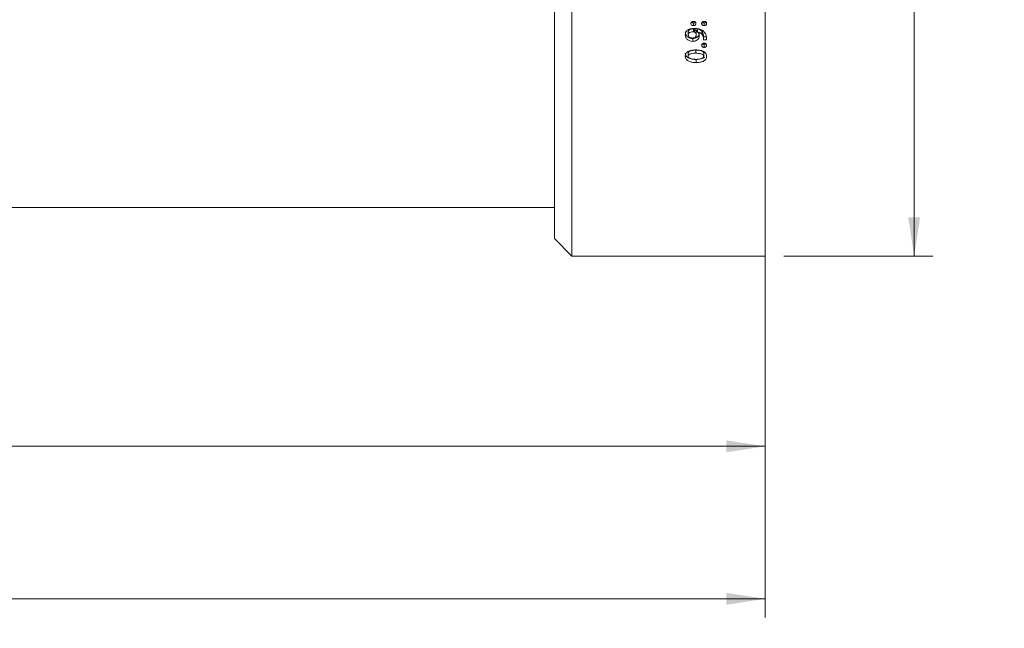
# Model space of a CAD drawing. Header units: millimetres. Extents: x 0 to 1118, y 0 to 864.
# Tile 29 of 78: x 228 to 312, y 529 to 581. Entities that reach past the tile are written whole.
import ezdxf

# ---------------------------------------------------------------- set-up
doc = ezdxf.new("R2010")
doc.units = ezdxf.units.MM
doc.styles.add('SLDTEXTSTYLE3', font='TXT', dxfattribs={"width": 0.605})
doc.dimstyles.new('SLDDIMSTYLE1', dxfattribs={"dimtxt": 3.175, "dimasz": 3.302, "dimexe": 0, "dimexo": 0.0625, "dimgap": 0.79375, "dimtad": 0, "dimtih": 1, "dimtoh": 1, "dimdec": 1, "dimlfac": 2, "dimrnd": 1e-09, "dimzin": 12, "dimdsep": 46, "dimtxsty": 'SLDTEXTSTYLE3', "dimsah": 1, "dimcen": 0.09, "dimadec": 0, "dimazin": 3, "dimtfac": 1, "dimtofl": 0, "dimtmove": 0, "dimatfit": 3, "dimfxl": 1, "dimfrac": 2, "dimtolj": 1, "dimtzin": 12, "dimarcsym": 0})

# ---------------------------------------------------------------- blocks, each defined once
blk = doc.blocks.new('_D_24')
at = {"color": 7, "linetype": 'Continuous', "lineweight": 0}
for p, q in [((293.395, 633.142), (306.095, 633.142)), ((304.495, 633.142), (304.495, 599.568)), ((304.495, 560.892), (304.495, 594.467)), ((293.395, 560.892), (306.095, 560.892))]:
    blk.add_line(p, q, dxfattribs=at)
for points in [[(304.495, 633.142), (303.987, 629.84), (305.003, 629.84)], [(304.495, 560.892), (305.003, 564.194), (303.987, 564.194)]]:
    blk.add_solid(points, dxfattribs=at)
at = {"color": 7, "linetype": 'Continuous', "lineweight": 0, "char_height": 3.175, "attachment_point": 1, "style": 'SLDTEXTSTYLE3'}
for s, insert in [('%%c', (296.723, 598.56)), ('144.5', (301.353, 598.569))]:
    blk.add_mtext(s, dxfattribs=dict(at, insert=insert))
blk = doc.blocks.new('_D_25')
at = {"color": 7, "linetype": 'Continuous', "lineweight": 0}
for p, q in [((149.969, 562.917), (149.969, 543.098)), ((291.795, 562.917), (291.795, 543.098)), ((149.969, 544.698), (215.425, 544.698)), ((291.795, 544.698), (226.339, 544.698))]:
    blk.add_line(p, q, dxfattribs=at)
for points in [[(149.969, 544.698), (153.271, 544.19), (153.271, 545.206)], [(291.795, 544.698), (288.493, 545.206), (288.493, 544.19)]]:
    blk.add_solid(points, dxfattribs=at)
at = {"color": 7, "linetype": 'Continuous', "lineweight": 0, "insert": (215.425, 546.355), "char_height": 3.175, "attachment_point": 1, "style": 'SLDTEXTSTYLE3'}
blk.add_mtext('283.7', dxfattribs=at)
blk = doc.blocks.new('_D_26')
at = {"color": 7, "linetype": 'Continuous', "lineweight": 0}
for p, q in [((63.045, 577.917), (63.045, 530.117)), ((291.795, 562.917), (291.795, 530.117)), ((63.045, 531.717), (171.963, 531.717)), ((291.795, 531.717), (182.877, 531.717))]:
    blk.add_line(p, q, dxfattribs=at)
for points in [[(63.045, 531.717), (66.347, 531.209), (66.347, 532.225)], [(291.795, 531.717), (288.493, 532.225), (288.493, 531.209)]]:
    blk.add_solid(points, dxfattribs=at)
at = {"color": 7, "linetype": 'Continuous', "lineweight": 0, "insert": (171.963, 533.374), "char_height": 3.175, "attachment_point": 1, "style": 'SLDTEXTSTYLE3'}
blk.add_mtext('457.5', dxfattribs=at)

msp = doc.modelspace()

# ---------------------------------------------------------------- linework, layer by layer
at = {"color": 7, "linetype": 'Continuous', "lineweight": 15}
for p, q in [((275.345, 633.1424), (275.345, 560.8924)), ((291.795, 633.1424), (291.795, 560.8924)), ((273.845, 562.3924), (273.845, 631.6424)), ((285.691, 580.7365), (285.691, 580.508)), ((286.606, 580.508), (286.606, 580.7365)), ((285.2427, 579.7147), (285.2427, 579.9541)), ((285.691, 579.9902), (285.691, 580.2259)), ((285.7871, 579.9731), (285.7871, 580.209)), ((285.9345, 579.7145), (285.9345, 579.954)), ((286.0226, 580.2211), (286.025, 580.2262)), ((286.0226, 580.2211), (286.0226, 579.9853)), ((286.0226, 579.9853), (286.025, 579.9906)), ((286.025, 580.2262), (286.025, 579.9906)), ((286.4122, 580.0242), (286.4122, 579.7857)), ((286.5448, 579.705), (286.5504, 579.5474)), ((286.5504, 579.5474), (286.8165, 579.5477)), ((286.5531, 579.3537), (286.5531, 579.5982)), ((285.6283, 579.4138), (285.6283, 579.1668)), ((286.5448, 579.462), (286.5504, 579.3022)), ((286.5504, 579.3022), (286.8165, 579.3025)), ((286.6048, 578.6609), (286.6048, 578.915)), ((286.8165, 579.3025), (286.8113, 579.4766)), ((285.2435, 577.9006), (285.2435, 578.1652)), ((285.9003, 578.1599), (285.9003, 578.4209)), ((286.5678, 577.9005), (286.5678, 578.1651)), ((285.911, 577.6363), (285.911, 577.3643)), ((225.095, 565.0174), (273.845, 565.0174)), ((273.845, 562.3924), (275.345, 560.8924)), ((275.345, 560.8924), (291.795, 560.8924))]:
    msp.add_line(p, q, dxfattribs=at)
at = {"color": 9, "linetype": 'Continuous', "lineweight": 0}
msp.add_line((286.5448, 579.705), (286.5448, 579.462), dxfattribs=at)
at = {"color": 7, "linetype": 'Continuous', "lineweight": 15}
for points, knots in [([(285.691, 580.8682), (285.6635, 580.8658), (285.6086, 580.8611), (285.547, 580.8291), (285.51, 580.7928), (285.4821, 580.7497), (285.4781, 580.7127), (285.4754, 580.688)], [0, 0, 0, 0, 0.2502415, 0.499686, 0.62585, 0.750333, 1, 1, 1, 1]), ([(285.4754, 580.688), (285.4782, 580.6633), (285.4824, 580.6263), (285.5101, 580.5833), (285.5376, 580.5559), (285.5713, 580.534), (285.6091, 580.5189), (285.6498, 580.5101), (285.6773, 580.5087), (285.691, 580.508)], [0, 0, 0, 0, 0.2492109, 0.3733359, 0.4994084, 0.6222793, 0.7495975, 0.8747298, 1, 1, 1, 1]), ([(285.5212, 580.8018), (285.5268, 580.7958), (285.5412, 580.7807), (285.5715, 580.7623), (285.6091, 580.7472), (285.6498, 580.7386), (285.6773, 580.7372), (285.691, 580.7365)], [0, 0, 0, 0, 0.13762849, 0.34883662, 0.56795863, 0.78378865, 1, 1, 1, 1]), ([(285.9039, 580.688), (285.9014, 580.7126), (285.8975, 580.7495), (285.8707, 580.7929), (285.8436, 580.8206), (285.8103, 580.8426), (285.7726, 580.8577), (285.7322, 580.8663), (285.7048, 580.8675), (285.691, 580.8682)], [0, 0, 0, 0, 0.2491996, 0.3743507, 0.4993033, 0.623212, 0.7495082, 0.8746849, 1, 1, 1, 1]), ([(285.691, 580.7365), (285.7185, 580.7387), (285.7596, 580.7421), (285.8098, 580.7621), (285.8396, 580.7809), (285.854, 580.7962), (285.8597, 580.8022)], [0, 0, 0, 0, 0.4307983, 0.6464609, 0.8614319, 1, 1, 1, 1]), ([(285.691, 580.508), (285.7184, 580.5103), (285.7596, 580.5137), (285.8101, 580.5338), (285.8429, 580.5561), (285.8707, 580.5834), (285.89, 580.616), (285.9019, 580.6513), (285.9035, 580.6758), (285.9043, 580.688)], [0, 0, 0, 0, 0.2494461, 0.374565, 0.4996127, 0.6246762, 0.7497202, 0.874773, 1, 1, 1, 1]), ([(286.606, 580.8682), (286.5784, 580.8658), (286.5233, 580.8611), (286.4613, 580.8297), (286.4242, 580.7933), (286.4042, 580.7607), (286.3925, 580.725), (286.3908, 580.7003), (286.3899, 580.688)], [0, 0, 0, 0, 0.2497827, 0.5002613, 0.6243509, 0.7480726, 0.8746289, 1, 1, 1, 1]), ([(286.3899, 580.688), (286.3929, 580.6633), (286.3974, 580.6264), (286.425, 580.5833), (286.4526, 580.5559), (286.4863, 580.5341), (286.5241, 580.5189), (286.5647, 580.5101), (286.5922, 580.5087), (286.606, 580.508)], [0, 0, 0, 0, 0.249186, 0.3738463, 0.4992682, 0.6230298, 0.7495118, 0.8746872, 1, 1, 1, 1]), ([(286.4355, 580.8023), (286.4414, 580.7962), (286.465, 580.7716), (286.5113, 580.7501), (286.5646, 580.7386), (286.5922, 580.7372), (286.606, 580.7365)], [0, 0, 0, 0, 0.1411174, 0.568596, 0.784108, 1, 1, 1, 1]), ([(286.8188, 580.688), (286.8161, 580.7126), (286.812, 580.7494), (286.7855, 580.7926), (286.7585, 580.8201), (286.7253, 580.8419), (286.6751, 580.8629), (286.6336, 580.8661), (286.606, 580.8682)], [0, 0, 0, 0, 0.250394, 0.3738876, 0.497674, 0.6232437, 0.748357, 1, 1, 1, 1]), ([(286.606, 580.7365), (286.6331, 580.7389), (286.6874, 580.7437), (286.7453, 580.772), (286.7683, 580.7964), (286.7739, 580.8023)], [0, 0, 0, 0, 0.4322297, 0.8619871, 1, 1, 1, 1]), ([(286.606, 580.508), (286.6333, 580.5103), (286.6744, 580.5139), (286.7245, 580.5343), (286.7577, 580.5564), (286.785, 580.5839), (286.8119, 580.6269), (286.816, 580.6635), (286.8188, 580.688)], [0, 0, 0, 0, 0.24963002, 0.37487127, 0.50003776, 0.62719048, 0.75036888, 1, 1, 1, 1]), ([(285.7514, 580.2795), (285.659, 580.2749), (285.4745, 580.2657), (285.2575, 580.1811), (285.1185, 580.073), (285.0172, 579.9335), (285.0026, 579.8108), (284.9929, 579.7292)], [0, 0, 0, 0, 0.2504588, 0.5001704, 0.6254224, 0.7506039, 1, 1, 1, 1]), ([(284.9929, 579.9685), (285.0014, 579.8956), (285.0142, 579.7862), (285.0906, 579.6556), (285.1974, 579.544), (285.3765, 579.4375), (285.5442, 579.4217), (285.6283, 579.4138)], [0, 0, 0, 0, 0.2483922, 0.373247, 0.4984279, 0.7486368, 1, 1, 1, 1]), ([(284.9929, 579.7292), (285.0014, 579.6554), (285.0141, 579.5445), (285.0905, 579.4121), (285.1708, 579.3266), (285.2688, 579.2571), (285.4176, 579.1863), (285.5441, 579.1746), (285.6283, 579.1668)], [0, 0, 0, 0, 0.2497023, 0.3749205, 0.5001162, 0.6253655, 0.7505687, 1, 1, 1, 1]), ([(285.2425, 579.9541), (285.2447, 579.9763), (285.249, 580.0208), (285.2773, 580.083), (285.3261, 580.1358), (285.4123, 580.1854), (285.537, 580.2215), (285.6397, 580.2244), (285.691, 580.2259)], [0, 0, 0, 0, 0.1240957, 0.2482114, 0.3675141, 0.4977237, 0.7484674, 1, 1, 1, 1]), ([(285.2425, 579.7147), (285.2447, 579.7372), (285.2489, 579.7822), (285.2773, 579.8452), (285.326, 579.8988), (285.4121, 579.9491), (285.5369, 579.9857), (285.6396, 579.9887), (285.691, 579.9902)], [0, 0, 0, 0, 0.1251556, 0.2501209, 0.3698124, 0.4999349, 0.7497459, 1, 1, 1, 1]), ([(285.6092, 579.4523), (285.5651, 579.455), (285.477, 579.4603), (285.3743, 579.5018), (285.3085, 579.5535), (285.2711, 579.6018), (285.2477, 579.6567), (285.2444, 579.6953), (285.2427, 579.7147)], [0, 0, 0, 0, 0.250182, 0.4995319, 0.6247105, 0.7497754, 0.8747492, 1, 1, 1, 1]), ([(285.9345, 579.7145), (285.9304, 579.6781), (285.9244, 579.6234), (285.884, 579.559), (285.8269, 579.5064), (285.7334, 579.4614), (285.6507, 579.4553), (285.6092, 579.4523)], [0, 0, 0, 0, 0.2497386, 0.3752165, 0.5001838, 0.7497304, 1, 1, 1, 1]), ([(285.6283, 579.4138), (285.7006, 579.4192), (285.809, 579.4272), (285.9403, 579.4809), (286.0263, 579.5378), (286.0962, 579.6092), (286.1644, 579.7199), (286.1749, 579.8139), (286.1819, 579.8764)], [0, 0, 0, 0, 0.2513983, 0.3773106, 0.5024903, 0.6272527, 0.7521292, 1, 1, 1, 1]), ([(285.6283, 579.1668), (285.7006, 579.1722), (285.8092, 579.1804), (285.9404, 579.2349), (286.0264, 579.2926), (286.0963, 579.365), (286.1644, 579.4773), (286.1749, 579.5725), (286.1819, 579.6358)], [0, 0, 0, 0, 0.2497912, 0.3751418, 0.5001417, 0.6250476, 0.7504656, 1, 1, 1, 1]), ([(285.691, 580.2259), (285.7077, 580.2255), (285.7408, 580.2248), (285.7717, 580.2142), (285.7871, 580.209)], [0, 0, 0, 0, 0.5013932, 1, 1, 1, 1]), ([(285.691, 579.9902), (285.7077, 579.9899), (285.7408, 579.9891), (285.7717, 579.9784), (285.7871, 579.9731)], [0, 0, 0, 0, 0.5010813, 1, 1, 1, 1]), ([(286.567, 580.0203), (286.5109, 580.0633), (286.3987, 580.1494), (286.1235, 580.2573), (285.9002, 580.2706), (285.7514, 580.2795)], [0, 0, 0, 0, 0.2500804, 0.5004349, 1, 1, 1, 1]), ([(285.7871, 580.209), (285.8101, 580.1939), (285.8558, 580.1639), (285.9025, 580.0999), (285.9297, 580.0285), (285.9329, 579.9788), (285.9345, 579.954)], [0, 0, 0, 0, 0.2508968, 0.5010779, 0.7504826, 1, 1, 1, 1]), ([(285.7871, 579.9731), (285.8101, 579.9578), (285.856, 579.9273), (285.9026, 579.8623), (285.9297, 579.79), (285.9329, 579.7397), (285.9345, 579.7145)], [0, 0, 0, 0, 0.2497348, 0.4997198, 0.7496497, 1, 1, 1, 1]), ([(286.1819, 579.6358), (286.1756, 579.7005), (286.1663, 579.7977), (286.1002, 579.9157), (286.0485, 579.9621), (286.0226, 579.9853)], [0, 0, 0, 0, 0.49946391, 0.74978302, 1, 1, 1, 1]), ([(286.025, 580.2262), (286.1003, 580.208), (286.2504, 580.1718), (286.3584, 580.0733), (286.4122, 580.0242)], [0, 0, 0, 0, 0.5017512, 1, 1, 1, 1]), ([(286.025, 579.9906), (286.1004, 579.9721), (286.2509, 579.9351), (286.3585, 579.8355), (286.4122, 579.7857)], [0, 0, 0, 0, 0.5006603, 1, 1, 1, 1]), ([(286.4122, 580.0242), (286.4473, 579.975), (286.5176, 579.8767), (286.5358, 579.7622), (286.5448, 579.705)], [0, 0, 0, 0, 0.5002707, 1, 1, 1, 1]), ([(286.4122, 579.7857), (286.4473, 579.7358), (286.5177, 579.6359), (286.5358, 579.52), (286.5448, 579.462)], [0, 0, 0, 0, 0.4996481, 1, 1, 1, 1]), ([(286.8113, 579.4766), (286.7969, 579.5762), (286.7682, 579.7751), (286.634, 579.9387), (286.567, 580.0203)], [0, 0, 0, 0, 0.5006516, 1, 1, 1, 1]), ([(286.6048, 579.0099), (286.5771, 579.008), (286.5354, 579.0052), (286.4847, 578.9854), (286.4511, 578.964), (286.4236, 578.9372), (286.3964, 578.8951), (286.3925, 578.8593), (286.3899, 578.8353)], [0, 0, 0, 0, 0.24987847, 0.37657446, 0.50017402, 0.62691473, 0.75046996, 1, 1, 1, 1]), ([(286.3899, 578.8353), (286.3929, 578.8115), (286.3973, 578.7757), (286.4248, 578.7341), (286.4519, 578.7075), (286.4854, 578.6863), (286.5231, 578.6716), (286.5636, 578.663), (286.591, 578.6616), (286.6048, 578.6609)], [0, 0, 0, 0, 0.2491883, 0.3741009, 0.4993269, 0.6223197, 0.7495221, 0.8746927, 1, 1, 1, 1]), ([(286.4519, 578.9629), (286.4523, 578.9625), (286.4616, 578.9534), (286.4859, 578.9404), (286.523, 578.9254), (286.5636, 578.917), (286.591, 578.9157), (286.6048, 578.915)], [0, 0, 0, 0, 0.011304, 0.2536428, 0.5045939, 0.7520771, 1, 1, 1, 1]), ([(286.8188, 578.8353), (286.8161, 578.8592), (286.812, 578.895), (286.7852, 578.9371), (286.7576, 578.9638), (286.7241, 578.985), (286.6864, 578.9998), (286.646, 579.0079), (286.6185, 579.0092), (286.6048, 579.0099)], [0, 0, 0, 0, 0.2492958, 0.374148, 0.4993118, 0.6239407, 0.7495327, 0.8746971, 1, 1, 1, 1]), ([(286.6048, 578.915), (286.6319, 578.9174), (286.6861, 578.9221), (286.7381, 578.9447), (286.7567, 578.9623), (286.757, 578.9625)], [0, 0, 0, 0, 0.4978334, 0.9926538, 1, 1, 1, 1]), ([(286.6048, 578.6609), (286.6323, 578.6631), (286.6872, 578.6674), (286.7479, 578.6989), (286.7852, 578.7338), (286.8045, 578.7654), (286.8165, 578.7997), (286.818, 578.8234), (286.8188, 578.8353)], [0, 0, 0, 0, 0.2498291, 0.4989321, 0.6241626, 0.7493695, 0.8745988, 1, 1, 1, 1]), ([(284.9921, 578.1722), (284.9963, 578.1283), (285.0045, 578.0405), (285.0651, 577.9162), (285.1684, 577.8162), (285.2832, 577.7449), (285.3678, 577.7243), (285.4023, 577.7159)], [0, 0, 0, 0, 0.2125976, 0.4252557, 0.6398634, 0.8532242, 1, 1, 1, 1]), ([(284.9921, 577.9077), (284.9962, 577.8632), (285.0044, 577.7742), (285.0651, 577.6487), (285.1675, 577.5456), (285.3425, 577.4461), (285.596, 577.3757), (285.806, 577.3681), (285.911, 577.3643)], [0, 0, 0, 0, 0.1250964, 0.2500053, 0.375594, 0.4999937, 0.7496779, 1, 1, 1, 1]), ([(285.8948, 578.4398), (285.7916, 578.4366), (285.5856, 578.4302), (285.3363, 578.3619), (285.1619, 578.2661), (285.0619, 578.163), (285.0037, 578.0387), (284.9963, 577.9513), (284.9925, 577.9075)], [0, 0, 0, 0, 0.2503206, 0.5000819, 0.6251146, 0.7499766, 0.8748862, 1, 1, 1, 1]), ([(285.2431, 578.1652), (285.2474, 578.1931), (285.2539, 578.2351), (285.2901, 578.2827), (285.3374, 578.3221), (285.4099, 578.3579), (285.5987, 578.4135), (285.7663, 578.4176), (285.9003, 578.4209)], [0, 0, 0, 0, 0.123275, 0.1854224, 0.2478148, 0.3727743, 0.4982757, 1, 1, 1, 1]), ([(285.2431, 577.9006), (285.2474, 577.9289), (285.2538, 577.9714), (285.29, 578.0197), (285.3373, 578.0597), (285.4098, 578.096), (285.5985, 578.1524), (285.7662, 578.1566), (285.9003, 578.1599)], [0, 0, 0, 0, 0.1244858, 0.1870415, 0.2496548, 0.3746596, 0.4999285, 1, 1, 1, 1]), ([(285.911, 577.64), (285.7752, 577.643), (285.6054, 577.6467), (285.4155, 577.7058), (285.342, 577.7429), (285.2931, 577.7824), (285.2647, 577.8179), (285.2464, 577.8577), (285.2445, 577.8863), (285.2435, 577.9006)], [0, 0, 0, 0, 0.49961602, 0.62475582, 0.74981419, 0.81531844, 0.87491003, 0.93743164, 1, 1, 1, 1]), ([(286.8188, 577.891), (286.8152, 577.936), (286.8081, 578.0258), (286.7484, 578.1536), (286.6465, 578.2598), (286.4694, 578.3611), (286.2121, 578.4297), (286.0006, 578.4364), (285.8948, 578.4398)], [0, 0, 0, 0, 0.1251045, 0.2499947, 0.3748685, 0.4999301, 0.7496215, 1, 1, 1, 1]), ([(285.9003, 578.4209), (286.0357, 578.4173), (286.2081, 578.4126), (286.3996, 578.3571), (286.4732, 578.3203), (286.5194, 578.2825), (286.5474, 578.247), (286.5644, 578.2073), (286.5667, 578.1791), (286.5678, 578.1651)], [0, 0, 0, 0, 0.5012961, 0.6382035, 0.7516461, 0.8168807, 0.8761298, 0.9380805, 1, 1, 1, 1]), ([(285.9003, 578.1599), (286.0358, 578.1562), (286.2082, 578.1515), (286.3997, 578.0952), (286.4733, 578.0579), (286.5195, 578.0195), (286.5474, 577.9835), (286.5644, 577.9433), (286.5667, 577.9147), (286.5678, 577.9005)], [0, 0, 0, 0, 0.49968161, 0.63634423, 0.74983824, 0.81529948, 0.87492591, 0.93743555, 1, 1, 1, 1]), ([(286.5678, 577.9005), (286.5668, 577.8864), (286.5646, 577.8583), (286.5426, 577.8064), (286.4904, 577.7535), (286.406, 577.7075), (286.2164, 577.6473), (286.0451, 577.6432), (285.911, 577.64)], [0, 0, 0, 0, 0.06223103, 0.12461972, 0.24210502, 0.36127718, 0.50010596, 1, 1, 1, 1]), ([(285.911, 577.3643), (286.0142, 577.3682), (286.2202, 577.3758), (286.4697, 577.4429), (286.6435, 577.5377), (286.7463, 577.6376), (286.7956, 577.7397), (286.8152, 577.8254), (286.8176, 577.8692), (286.8188, 577.891)], [0, 0, 0, 0, 0.2503142, 0.5000219, 0.6250802, 0.7499041, 0.8747354, 0.937354, 1, 1, 1, 1]), ([(285.5444, 577.6749), (285.562, 577.6695), (285.6785, 577.634), (285.8043, 577.6352), (285.911, 577.6363)], [0, 0, 0, 0, 0.15128154, 1, 1, 1, 1]), ([(285.911, 577.6363), (286.0146, 577.6397), (286.2214, 577.6465), (286.465, 577.7173), (286.6091, 577.7821), (286.6453, 577.8182), (286.6484, 577.8213)], [0, 0, 0, 0, 0.3936249, 0.7857886, 0.9816221, 1, 1, 1, 1])]:
    msp.add_open_spline(points, degree=3, knots=knots, dxfattribs=at)

# ---------------------------------------------------------------- dimensions: what is measured, and where the dimension line sits
at = {"color": 7, "linetype": 'Continuous', "lineweight": 0}
dim = msp.add_linear_dim(base=(304.495, 633.1424), p1=(291.795, 560.8924), p2=(291.795, 633.1424), angle=90, text='%%c<>', dimstyle='SLDDIMSTYLE1', dxfattribs=at)
dim.commit()
dim.dimension.update_dxf_attribs({"geometry": '_D_24', "text_midpoint": (304.495, 597.0174), "dimtype": 160})
for base, p1, p2, picture, middle in [((291.795, 531.7175), (63.045, 579.5174), (291.795, 564.5174), '_D_26', (177.42, 531.7175)), ((149.9693, 544.6981), (291.795, 564.5174), (149.9693, 564.5174), '_D_25', (220.8821, 544.6981))]:
    dim = msp.add_linear_dim(base=base, p1=p1, p2=p2, dimstyle='SLDDIMSTYLE1', dxfattribs=at)
    dim.commit()
    dim.dimension.update_dxf_attribs({"geometry": picture, "text_midpoint": middle, "dimtype": 160})

doc.saveas('drawing.dxf')
